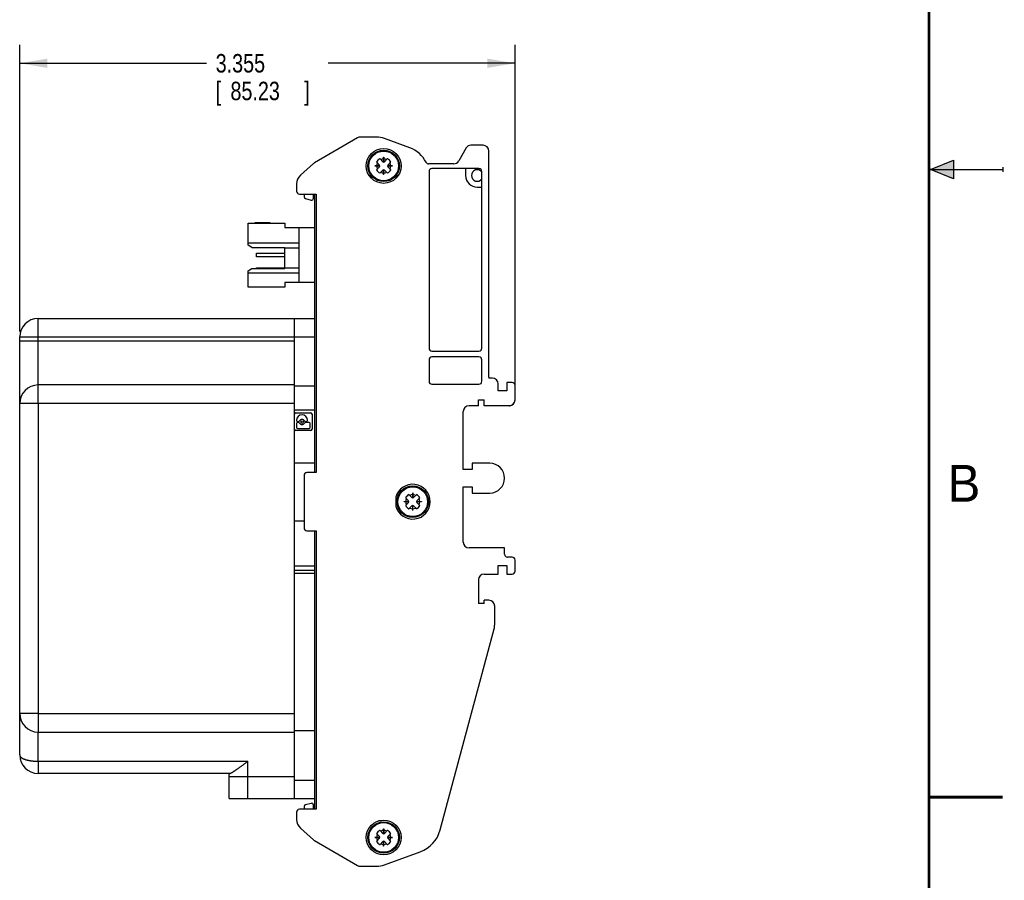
# Model space of a CAD drawing. Header units: inches. Extents: x 0 to 22, y 0 to 17.
# Tile 10 of 11: x 15.3 to 22, y 3.7 to 9.5. Entities that reach past the tile are written whole.
import ezdxf

# ---------------------------------------------------------------- set-up
doc = ezdxf.new("R2010")
doc.units = ezdxf.units.IN
doc.header["$LTSCALE"] = 1.21
doc.header["$MEASUREMENT"] = 0
doc.layers.get('0').update_dxf_attribs({"linetype": 'CONTINUOUS'})
doc.layers.add('DIMENSIONS', color=7, linetype='CONTINUOUS')
doc.styles.get("Standard").update_dxf_attribs({"font": 'txt', "width": 0.8})
doc.dimstyles.new('DIMSTYLE_1', dxfattribs={"dimtxt": 0.125, "dimasz": 0.1875, "dimexe": 0.18, "dimexo": 0.0625, "dimgap": 0.09, "dimtad": 0, "dimtih": 1, "dimtoh": 1, "dimdec": 3, "dimzin": 4, "dimdsep": 46, "dimtxsty": 'STANDARD', "dimblk": '_FILLED', "dimblk1": '_FILLED', "dimblk2": '_FILLED', "dimcen": 0.09, "dimadec": 0, "dimazin": 0, "dimtp": 0.01, "dimtm": 0.01, "dimtfac": 1, "dimtdec": 3, "dimtofl": 0, "dimtmove": 0, "dimatfit": 3, "dimldrblk": '_FILLED', "dimfxl": 1, "dimtolj": 1, "dimtzin": 4, "dimarcsym": 0})

# ---------------------------------------------------------------- blocks, each defined once
blk = doc.blocks.new('_FILLED')
at = {"color": 0, "linetype": 'BYBLOCK'}
blk.add_solid([(0, 0), (-1, 0.167), (-1, -0.167)], dxfattribs=at)
blk = doc.blocks.new('*D0')
at = {"layer": 'DIMENSIONS', "color": 2, "linetype": 'CONTINUOUS'}
for p, q in [((15.3401, 7.4032), (15.3401, 9.3441)), ((18.6955, 7.0023), (18.6955, 9.3441)), ((15.3401, 9.2191), (16.6053, 9.2191)), ((18.6955, 9.2191), (17.4303, 9.2191))]:
    blk.add_line(p, q, dxfattribs=at)
at = {"layer": 'DIMENSIONS', "color": 2, "linetype": 'CONTINUOUS', "xscale": 0.1875, "yscale": 0.1875, "zscale": 0.1875, "rotation": 180}
blk.add_blockref('_FILLED', (15.3401, 9.2191), dxfattribs=at)
at = {"layer": 'DIMENSIONS', "color": 2, "linetype": 'CONTINUOUS', "xscale": 0.1875, "yscale": 0.1875, "zscale": 0.1875}
blk.add_blockref('_FILLED', (18.6955, 9.2191), dxfattribs=at)
at = {"layer": 'DIMENSIONS', "color": 2, "linetype": 'CONTINUOUS', "width": 0.8}
for s, p in [('3.355', (16.6678, 9.1566)), ('[', (16.6678, 8.9691)), ('85.23', (16.7678, 8.9691)), (']', (17.2678, 8.9691))]:
    blk.add_text(s, height=0.125, dxfattribs=at).set_placement(p)

msp = doc.modelspace()

# ---------------------------------------------------------------- hatches: boundary and pattern name
at = {"linetype": 'CONTINUOUS'}
msp.add_hatch(color=2, dxfattribs=at).paths.add_polyline_path([(21.6663, 8.5625), (21.6663, 8.4375), (21.51, 8.5)])

# ---------------------------------------------------------------- linework, layer by layer
at = {"color": 7, "linetype": 'CONTINUOUS'}
for p, q in [((17.6286, 8.7139), (17.3376, 8.5459)), ((17.7565, 8.7191), (17.6482, 8.7191)), ((17.9833, 8.6467), (17.8104, 8.7096)), ((18.3656, 8.6463), (18.3145, 8.5577)), ((18.479, 8.664), (18.3963, 8.664)), ((18.5183, 7.0931), (18.5183, 8.6246)), ((17.3311, 8.5412), (17.2415, 8.4611)), ((17.7588, 8.5489), (17.7779, 8.5298)), ((17.7811, 8.5711), (17.8002, 8.5521)), ((17.8053, 8.5498), (17.8053, 8.5833)), ((17.8053, 8.5833), (17.8061, 8.5833)), ((17.8061, 8.5833), (17.8061, 8.5498)), ((17.8113, 8.5521), (17.8304, 8.5711)), ((17.8336, 8.5298), (17.8526, 8.5489)), ((18.2804, 8.538), (18.1101, 8.538)), ((17.7467, 8.5239), (17.7467, 8.5246)), ((17.7467, 8.5246), (17.7802, 8.5246)), ((17.7802, 8.5239), (17.7467, 8.5239)), ((17.7588, 8.4996), (17.7779, 8.5187)), ((17.7811, 8.4774), (17.8002, 8.4964)), ((17.8053, 8.4652), (17.8053, 8.4987)), ((17.8061, 8.4652), (17.8061, 8.4987)), ((17.8113, 8.4964), (17.8304, 8.4774)), ((17.8313, 8.5246), (17.8648, 8.5246)), ((17.8648, 8.5239), (17.8313, 8.5239)), ((17.8336, 8.5187), (17.8526, 8.4996)), ((17.8648, 8.5246), (17.8648, 8.5239)), ((18.1128, 8.4868), (18.1128, 7.29)), ((18.4514, 8.5065), (18.1325, 8.5065)), ((18.3609, 8.5065), (18.3609, 8.4593)), ((18.4711, 7.29), (18.4711, 8.4868)), ((17.8061, 8.4652), (17.8053, 8.4652)), ((17.2152, 8.4024), (17.2152, 8.353)), ((18.4396, 8.3805), (18.4711, 8.3805)), ((17.2349, 8.3333), (17.349, 8.3333)), ((17.2664, 8.3333), (17.2664, 8.3152)), ((17.2751, 8.3038), (17.3145, 8.2933)), ((17.3294, 8.3047), (17.3294, 8.3333)), ((17.3401, 6.4475), (17.3401, 8.3333)), ((17.349, 8.3333), (17.349, 6.4475)), ((16.9331, 8.1382), (16.9331, 8.1372)), ((17.0371, 8.1382), (16.9331, 8.1382)), ((17.0371, 8.1382), (17.0371, 8.1372)), ((16.8871, 7.9868), (16.8871, 8.1372)), ((16.8871, 8.1372), (17.1371, 8.1372)), ((17.1371, 8.1372), (17.1371, 8.1072)), ((17.1371, 8.1072), (17.3401, 8.1072)), ((17.2301, 8.1072), (17.2301, 7.7342)), ((16.8871, 8.0026), (17.2301, 8.0026)), ((16.9131, 7.9717), (16.8871, 7.9868)), ((16.9131, 7.9717), (17.1371, 7.9717)), ((17.1371, 7.8287), (17.1371, 7.9717)), ((17.2301, 7.9677), (17.1371, 7.9677)), ((16.9436, 7.9082), (16.9436, 7.9332)), ((16.9436, 7.9332), (17.1371, 7.9332)), ((17.1371, 7.9082), (16.9436, 7.9082)), ((16.8871, 7.8137), (16.9131, 7.8287)), ((16.8871, 7.7042), (16.8871, 7.8137)), ((16.9131, 7.8287), (17.1371, 7.8287)), ((16.9436, 7.8287), (16.9436, 7.8332)), ((16.9436, 7.8332), (17.1371, 7.8332)), ((17.2301, 7.8327), (17.1371, 7.8327)), ((17.2301, 7.7978), (16.8871, 7.7978)), ((17.1371, 7.7042), (16.8871, 7.7042)), ((17.1371, 7.7342), (17.1371, 7.7042)), ((17.3401, 7.7342), (17.1371, 7.7342)), ((15.4651, 7.4907), (17.3401, 7.4907)), ((17.2011, 4.2407), (17.2011, 7.4907)), ((15.3401, 4.5357), (15.3401, 7.3657)), ((15.3401, 7.3657), (17.3401, 7.3657)), ((15.3401, 7.3407), (17.2011, 7.3407)), ((15.4651, 7.0407), (15.4651, 7.3657)), ((18.1325, 7.2703), (18.4514, 7.2703)), ((18.1128, 7.2113), (18.1128, 7.0656)), ((18.4514, 7.2309), (18.1325, 7.2309)), ((18.4711, 7.0656), (18.4711, 7.2113)), ((18.542, 7.0872), (18.5192, 7.0872)), ((17.2011, 7.0407), (15.4651, 7.0407)), ((17.3401, 7.0323), (17.2011, 7.0323)), ((18.1325, 7.0459), (18.4514, 7.0459)), ((18.5813, 7.0006), (18.5813, 7.0479)), ((18.6758, 7.0577), (18.6404, 7.0577)), ((18.6404, 7.0577), (18.6404, 7.0006)), ((18.6955, 6.9398), (18.6955, 7.038)), ((18.4475, 6.9398), (18.4868, 6.9398)), ((18.4475, 6.9005), (18.4475, 6.9398)), ((18.4475, 6.9396), (18.4868, 6.9396)), ((18.4868, 6.9005), (18.4868, 6.9398)), ((18.6404, 7.0006), (18.5813, 7.0006)), ((17.2011, 6.9157), (15.3401, 6.9157)), ((15.4651, 6.9157), (15.4651, 4.8157)), ((17.3401, 6.871), (17.2011, 6.871)), ((18.4475, 6.9005), (18.3845, 6.9005)), ((18.6605, 6.9005), (18.4868, 6.9005)), ((17.2023, 6.7415), (17.2023, 6.843)), ((17.2106, 6.8513), (17.3121, 6.8513)), ((17.3204, 6.843), (17.3204, 6.7415)), ((18.3451, 6.4691), (18.3451, 6.8611)), ((17.2151, 6.8012), (17.2151, 6.8007)), ((17.2151, 6.7795), (17.2151, 6.7529)), ((17.2213, 6.7944), (17.2308, 6.7944)), ((17.2308, 6.7858), (17.2213, 6.7858)), ((17.2213, 6.7467), (17.3014, 6.7467)), ((17.2743, 6.7944), (17.2838, 6.7944)), ((17.3014, 6.7858), (17.2743, 6.7858)), ((17.29, 6.8007), (17.29, 6.8012)), ((17.3076, 6.7529), (17.3076, 6.7795)), ((17.3121, 6.7332), (17.2106, 6.7332)), ((17.2011, 6.5127), (17.3401, 6.5127)), ((18.5239, 6.5108), (18.4042, 6.5108)), ((18.4042, 6.5108), (18.4042, 6.4691)), ((17.2664, 6.4278), (17.2664, 6.0735)), ((17.349, 6.4475), (17.2861, 6.4475)), ((18.4042, 6.4691), (18.3451, 6.4691)), ((18.3451, 6.351), (18.4042, 6.351)), ((18.3451, 5.977), (18.3451, 6.351)), ((18.4042, 6.351), (18.4042, 6.3093)), ((17.8884, 6.2809), (17.8884, 6.2204)), ((17.9557, 6.2753), (17.9748, 6.2562)), ((17.978, 6.2975), (17.997, 6.2785)), ((18.0022, 6.3097), (18.003, 6.3097)), ((18.0022, 6.2762), (18.0022, 6.3097)), ((18.003, 6.3097), (18.003, 6.2762)), ((18.0082, 6.2785), (18.0272, 6.2975)), ((18.0304, 6.2562), (18.0495, 6.2753)), ((18.4042, 6.3093), (18.5239, 6.3093)), ((17.9435, 6.251), (17.977, 6.251)), ((17.9435, 6.2502), (17.9435, 6.251)), ((17.977, 6.2502), (17.9435, 6.2502)), ((17.9557, 6.226), (17.9748, 6.2451)), ((17.978, 6.2037), (17.997, 6.2228)), ((18.0022, 6.1916), (18.0022, 6.2251)), ((18.003, 6.1916), (18.003, 6.2251)), ((18.0082, 6.2228), (18.0272, 6.2037)), ((18.0281, 6.251), (18.0616, 6.251)), ((18.0616, 6.2502), (18.0281, 6.2502)), ((18.0304, 6.2451), (18.0495, 6.226)), ((18.0616, 6.251), (18.0616, 6.2502)), ((18.003, 6.1916), (18.0022, 6.1916)), ((17.2664, 6.119), (17.2011, 6.119)), ((17.2861, 6.0538), (17.349, 6.0538)), ((17.3401, 4.1679), (17.3401, 6.0538)), ((17.349, 6.0538), (17.349, 4.1679)), ((18.6246, 5.9376), (18.3845, 5.9376)), ((18.6246, 5.895), (18.6246, 5.9376)), ((18.6758, 5.8753), (18.6443, 5.8753)), ((17.2011, 5.8154), (17.3401, 5.8154)), ((18.5813, 5.8195), (18.6404, 5.8195)), ((18.5813, 5.7605), (18.5813, 5.8195)), ((18.6404, 5.8195), (18.6404, 5.7605)), ((18.6955, 5.7802), (18.6955, 5.8556)), ((17.2011, 5.7873), (17.3401, 5.7873)), ((17.3401, 5.7647), (17.2011, 5.7647)), ((18.4868, 5.7605), (18.5813, 5.7605)), ((18.6404, 5.7605), (18.6758, 5.7605)), ((18.4475, 5.7211), (18.4475, 5.5617)), ((18.4868, 5.5617), (18.4475, 5.5617)), ((18.5183, 5.5833), (18.4868, 5.5833)), ((18.4868, 5.5617), (18.4868, 5.5833)), ((18.5577, 5.4197), (18.5577, 5.5439)), ((18.1889, 4.0277), (18.5537, 5.3892)), ((15.4651, 4.8157), (17.2011, 4.8157)), ((15.4651, 4.4931), (15.4651, 4.6907)), ((15.4651, 4.6907), (17.2011, 4.6907)), ((17.3401, 4.6991), (17.2011, 4.6991)), ((15.4651, 4.4931), (16.8851, 4.4931)), ((16.8851, 4.2407), (16.8851, 4.4931)), ((16.7626, 4.4107), (15.4651, 4.4107)), ((16.7601, 4.2407), (16.7601, 4.4107)), ((16.7601, 4.3907), (17.2011, 4.3907)), ((17.2011, 4.3657), (17.3401, 4.3657)), ((16.7601, 4.2407), (17.3401, 4.2407)), ((17.3145, 4.208), (17.2751, 4.1974)), ((17.2152, 4.1483), (17.2152, 4.0989)), ((17.349, 4.1679), (17.2349, 4.1679)), ((17.2664, 4.186), (17.2664, 4.1679)), ((17.3294, 4.1679), (17.3294, 4.1966)), ((17.79, 4.0896), (17.7701, 4.0896)), ((17.79, 4.0941), (17.79, 4.0896)), ((17.2415, 4.0402), (17.3311, 3.9601)), ((17.7811, 4.0239), (17.8002, 4.0048)), ((17.8053, 4.0361), (17.8061, 4.0361)), ((17.8053, 4.0025), (17.8053, 4.0361)), ((17.8061, 4.0361), (17.8061, 4.0025)), ((17.8113, 4.0048), (17.8304, 4.0239)), ((17.3376, 3.9554), (17.6286, 3.7874)), ((17.7467, 3.9774), (17.7802, 3.9774)), ((17.7467, 3.9766), (17.7467, 3.9774)), ((17.7802, 3.9766), (17.7467, 3.9766)), ((17.7588, 4.0016), (17.7779, 3.9826)), ((17.7588, 3.9524), (17.7779, 3.9714)), ((17.7811, 3.9301), (17.8002, 3.9492)), ((17.8053, 3.918), (17.8053, 3.9515)), ((17.8061, 3.918), (17.8061, 3.9515)), ((17.8113, 3.9492), (17.8304, 3.9301)), ((17.8313, 3.9774), (17.8648, 3.9774)), ((17.8648, 3.9766), (17.8313, 3.9766)), ((17.8336, 3.9826), (17.8526, 4.0016)), ((17.8336, 3.9714), (17.8526, 3.9524)), ((17.8648, 3.9774), (17.8648, 3.9766)), ((17.8061, 3.918), (17.8053, 3.918)), ((17.8104, 3.7916), (18.0538, 3.8802)), ((17.6482, 3.7821), (17.7565, 3.7821))]:
    msp.add_line(p, q, dxfattribs=at)
at = {"color": 2, "linetype": 'CONTINUOUS'}
for p, q in [((21.51, 8.5), (21.6663, 8.5625)), ((21.6663, 8.5625), (21.6663, 8.4375)), ((21.51, 8.5), (22, 8.5)), ((21.6663, 8.4375), (21.51, 8.5)), ((22, 8.515), (22, 8.485))]:
    msp.add_line(p, q, dxfattribs=at)
at = {"color": 7, "linetype": 'CONTINUOUS', "const_width": 0.02}
for points in [[(21.5, 0.5), (21.5, 16.5)], [(22, 4.25), (21.5, 4.25)]]:
    msp.add_lwpolyline(points, dxfattribs=at)
at = {"color": 7, "linetype": 'CONTINUOUS'}
for centre, radius in [((17.8057, 8.5242), 0.1181), ((17.8057, 8.5242), 0.1063), ((17.8057, 8.5242), 0.1006), ((17.2526, 6.7901), 0.00899), ((18.0026, 6.2506), 0.1063), ((18.0026, 6.2506), 0.1006), ((17.8057, 3.977), 0.1181), ((17.8057, 3.977), 0.1063), ((17.8057, 3.977), 0.1006)]:
    msp.add_circle(centre, radius, dxfattribs=at)
for centre, radius, start, end in [((17.6482, 8.6798), 0.0394, 90, 120), ((17.7565, 8.5617), 0.1575, 70, 90), ((17.916, 8.4617), 0.1969, 26.31938, 70), ((18.3963, 8.6286), 0.0354, 90, 150), ((18.479, 8.6246), 0.0394, 0, 90), ((17.3573, 8.5118), 0.0394, 120, 131.78443), ((17.8057, 8.5242), 0.0543, 118.27555, 151.72445), ((17.7644, 8.5544), 0.00787, 214.66374, 225), ((17.8057, 8.5242), 0.0476, 154.30201, 179.52652), ((17.7755, 8.5656), 0.00787, 45, 55.33649), ((17.8057, 8.5242), 0.0476, 90.47348, 115.69799), ((17.8057, 8.5577), 0.00787, 225, 315), ((17.8057, 8.5242), 0.0476, 64.30201, 89.52652), ((17.8359, 8.5656), 0.00787, 124.66374, 135), ((17.8057, 8.5242), 0.0543, 28.27555, 61.72445), ((17.8057, 8.5242), 0.0476, 0.47348, 25.69799), ((17.8471, 8.5544), 0.00787, 315, 325.33649), ((18.1101, 8.5577), 0.0197, 206.31938, 270), ((18.2804, 8.5774), 0.0394, 270, 330), ((17.7644, 8.4941), 0.00787, 135, 145.33649), ((17.8057, 8.5242), 0.0543, 208.27555, 241.72445), ((17.8057, 8.5242), 0.0476, 180.47348, 205.69799), ((17.7723, 8.5242), 0.00787, 315, 45), ((17.7755, 8.4829), 0.00787, 304.66374, 315), ((17.8057, 8.5242), 0.0476, 244.30201, 269.52652), ((17.8057, 8.4908), 0.00787, 45, 135), ((17.8057, 8.5242), 0.0476, 270.47348, 295.69799), ((17.8359, 8.4829), 0.00787, 225, 235.33649), ((17.8391, 8.5242), 0.00787, 135, 225), ((17.8057, 8.5242), 0.0543, 298.27555, 331.72445), ((17.8057, 8.5242), 0.0476, 334.30201, 359.52652), ((17.8471, 8.4941), 0.00787, 34.66374, 45), ((18.1325, 8.4868), 0.0197, 90, 180), ((18.4396, 8.4593), 0.0394, 36.86285, 323.13716), ((18.4514, 8.4868), 0.0197, 0, 90), ((17.2939, 8.4024), 0.0787, 131.78443, 180), ((18.4396, 8.4593), 0.0787, 180, 270), ((17.2349, 8.353), 0.0197, 180, 270), ((17.2782, 8.3152), 0.0118, 180, 255.00023), ((17.3176, 8.3047), 0.0118, 254.99991, 0.00039), ((15.4651, 7.3657), 0.125, 90, 180), ((18.1325, 7.29), 0.0197, 180, 270), ((18.4514, 7.29), 0.0197, 270, 360), ((18.1325, 7.2113), 0.0197, 90, 180), ((18.4514, 7.2113), 0.0197, 0, 90), ((18.538, 7.0931), 0.0197, 180, 197.4576), ((18.542, 7.0479), 0.0394, 0, 90), ((15.4651, 6.9157), 0.125, 90, 180), ((18.1325, 7.0656), 0.0197, 180, 270), ((18.4514, 7.0656), 0.0197, 270, 360), ((18.6758, 7.038), 0.0197, 0, 90), ((18.6561, 6.9398), 0.0394, 270, 360), ((18.6561, 6.9396), 0.0394, 276.30877, 360), ((18.3845, 6.8611), 0.0394, 90, 180), ((17.2106, 6.843), 0.0083, 90, 180), ((17.2526, 6.8012), 0.0374, 0, 180), ((17.2526, 6.7901), 0.018, 25.88492, 154.11508), ((17.3121, 6.843), 0.0083, 0, 90), ((17.2106, 6.7415), 0.0083, 180, 270), ((17.2213, 6.8007), 0.00622, 180, 270), ((17.2213, 6.7795), 0.00622, 90, 180), ((17.2213, 6.7529), 0.00622, 180, 270), ((17.2308, 6.8007), 0.00622, 270, 334.11508), ((17.2308, 6.7795), 0.00622, 25.88492, 90), ((17.2526, 6.7901), 0.018, 205.88492, 334.11508), ((17.2743, 6.8007), 0.00622, 205.88492, 270), ((17.2743, 6.7795), 0.00622, 90, 154.11508), ((17.2838, 6.8007), 0.00622, 270, 360), ((17.3014, 6.7795), 0.00622, 0, 90), ((17.3014, 6.7529), 0.00622, 270, 360), ((17.3121, 6.7415), 0.0083, 270, 360), ((18.5239, 6.4101), 0.1008, 270, 90), ((17.2861, 6.4278), 0.0197, 90, 180), ((18.0026, 6.2506), 0.1181, 194.83511, 165.16489), ((18.0026, 6.2506), 0.0543, 118.27555, 151.72445), ((17.9613, 6.2808), 0.00787, 214.66374, 225), ((18.0026, 6.2506), 0.0476, 154.30201, 179.52652), ((17.9724, 6.292), 0.00787, 45, 55.33649), ((18.0026, 6.2506), 0.0476, 90.47348, 115.69799), ((18.0026, 6.284), 0.00787, 225, 315), ((18.0026, 6.2506), 0.0476, 64.30201, 89.52652), ((18.0328, 6.292), 0.00787, 124.66374, 135), ((18.0026, 6.2506), 0.0543, 28.27555, 61.72445), ((18.0026, 6.2506), 0.0476, 0.47348, 25.69799), ((18.0439, 6.2808), 0.00787, 315, 325.33649), ((17.9613, 6.2204), 0.00787, 135, 145.33649), ((18.0026, 6.2506), 0.0543, 208.27555, 241.72445), ((18.0026, 6.2506), 0.0476, 180.47348, 205.69799), ((17.9692, 6.2506), 0.00787, 315, 45), ((17.9724, 6.2093), 0.00787, 304.66374, 315), ((18.0026, 6.2506), 0.0476, 244.30201, 269.52652), ((18.0026, 6.2172), 0.00787, 45, 135), ((18.0026, 6.2506), 0.0476, 270.47348, 295.69799), ((18.0328, 6.2093), 0.00787, 225, 235.33649), ((18.036, 6.2506), 0.00787, 135, 225), ((18.0026, 6.2506), 0.0543, 298.27555, 331.72445), ((18.0026, 6.2506), 0.0476, 334.30201, 359.52652), ((18.0439, 6.2204), 0.00787, 34.66374, 45), ((17.2861, 6.0735), 0.0197, 180, 270), ((18.3845, 5.977), 0.0394, 180, 270), ((18.6443, 5.895), 0.0197, 180, 270), ((18.6758, 5.8556), 0.0197, 0, 90), ((18.4868, 5.7211), 0.0394, 90, 180), ((18.6758, 5.7802), 0.0197, 270, 360), ((18.5183, 5.5439), 0.0394, 0, 90), ((18.4396, 5.4197), 0.1181, 345, 360), ((15.4651, 4.8157), 0.125, 180, 270), ((15.4651, 4.5357), 0.125, 180, 270), ((17.3176, 4.1966), 0.0118, 0, 105.00023), ((17.2349, 4.1483), 0.0197, 90, 180), ((17.2782, 4.186), 0.0118, 105.00004, 179.99973), ((17.2939, 4.0989), 0.0787, 180, 228.21557), ((17.8057, 3.977), 0.0543, 118.27555, 151.72445), ((17.7644, 4.0072), 0.00787, 214.66374, 225), ((17.7755, 4.0183), 0.00787, 45, 55.33649), ((17.8057, 3.977), 0.0476, 90.47348, 115.69799), ((17.8057, 4.0104), 0.00787, 225, 315), ((17.8057, 3.977), 0.0476, 64.30201, 89.52652), ((17.8359, 4.0183), 0.00787, 124.66374, 135), ((17.8057, 3.977), 0.0543, 28.27555, 61.72445), ((17.8471, 4.0072), 0.00787, 315, 325.33649), ((17.9797, 4.0837), 0.2165, 290, 345), ((17.3573, 3.9895), 0.0394, 228.21557, 240), ((17.7644, 3.9468), 0.00787, 135, 145.33649), ((17.8057, 3.977), 0.0543, 208.27555, 241.72445), ((17.8057, 3.977), 0.0476, 154.30201, 179.52652), ((17.8057, 3.977), 0.0476, 180.47348, 205.69799), ((17.7723, 3.977), 0.00787, 315, 45), ((17.8057, 3.9436), 0.00787, 45, 135), ((17.8391, 3.977), 0.00787, 135, 225), ((17.8057, 3.977), 0.0543, 298.27555, 331.72445), ((17.8057, 3.977), 0.0476, 0.47348, 25.69799), ((17.8057, 3.977), 0.0476, 334.30201, 359.52652), ((17.8471, 3.9468), 0.00787, 34.66374, 45), ((17.7755, 3.9357), 0.00787, 304.66374, 315), ((17.8057, 3.977), 0.0476, 244.30201, 269.52652), ((17.8057, 3.977), 0.0476, 270.47348, 295.69799), ((17.8359, 3.9357), 0.00787, 225, 235.33649), ((17.6482, 3.8215), 0.0394, 240, 270), ((17.7565, 3.9396), 0.1575, 270, 290)]:
    msp.add_arc(centre, radius, start, end, dxfattribs=at)
for points, knots in [([(15.4651, 7.3657), (15.4651, 7.3675), (15.4651, 7.371), (15.4651, 7.3763), (15.4651, 7.3815), (15.4651, 7.3868), (15.4651, 7.392), (15.4651, 7.3971), (15.4651, 7.4022), (15.4651, 7.4073), (15.4651, 7.4122), (15.4651, 7.4171), (15.4651, 7.4219), (15.4651, 7.4266), (15.4651, 7.4312), (15.4651, 7.4356), (15.4651, 7.44), (15.4651, 7.4442), (15.4651, 7.4482), (15.4651, 7.4521), (15.4651, 7.4559), (15.4651, 7.4595), (15.4651, 7.4629), (15.4651, 7.4661), (15.4651, 7.4692), (15.4651, 7.4721), (15.4651, 7.4748), (15.4651, 7.4772), (15.4651, 7.4795), (15.4651, 7.4816), (15.4651, 7.4835), (15.4651, 7.4852), (15.4651, 7.4866), (15.4651, 7.4878), (15.4651, 7.4888), (15.4651, 7.4896), (15.4651, 7.4902), (15.4651, 7.4905), (15.4651, 7.4907), (15.4651, 7.4907)], [0, 0, 0, 0, 0.042284, 0.084535, 0.126681, 0.168642, 0.210331, 0.251652, 0.29251, 0.332837, 0.372564, 0.411619, 0.449934, 0.487442, 0.524069, 0.559752, 0.594427, 0.62803, 0.660499, 0.691779, 0.72181, 0.750541, 0.777918, 0.803892, 0.828417, 0.851449, 0.872945, 0.892867, 0.91118, 0.927849, 0.942846, 0.956143, 0.967715, 0.977543, 0.985608, 0.991896, 0.996395, 0.999098, 1, 1, 1, 1]), ([(15.4651, 6.9157), (15.4651, 6.9175), (15.4651, 6.921), (15.4651, 6.9263), (15.4651, 6.9315), (15.4651, 6.9368), (15.4651, 6.942), (15.4651, 6.9471), (15.4651, 6.9522), (15.4651, 6.9573), (15.4651, 6.9622), (15.4651, 6.9671), (15.4651, 6.9719), (15.4651, 6.9766), (15.4651, 6.9812), (15.4651, 6.9856), (15.4651, 6.99), (15.4651, 6.9942), (15.4651, 6.9982), (15.4651, 7.0021), (15.4651, 7.0059), (15.4651, 7.0095), (15.4651, 7.0129), (15.4651, 7.0161), (15.4651, 7.0192), (15.4651, 7.0221), (15.4651, 7.0248), (15.4651, 7.0272), (15.4651, 7.0295), (15.4651, 7.0316), (15.4651, 7.0335), (15.4651, 7.0352), (15.4651, 7.0366), (15.4651, 7.0378), (15.4651, 7.0388), (15.4651, 7.0396), (15.4651, 7.0402), (15.4651, 7.0405), (15.4651, 7.0407), (15.4651, 7.0407)], [0, 0, 0, 0, 0.042284, 0.084535, 0.126681, 0.168642, 0.210331, 0.251652, 0.29251, 0.332837, 0.372564, 0.411619, 0.449934, 0.487442, 0.524069, 0.559752, 0.594427, 0.62803, 0.660499, 0.691779, 0.72181, 0.750541, 0.777918, 0.803892, 0.828417, 0.851449, 0.872945, 0.892867, 0.91118, 0.927849, 0.942846, 0.956143, 0.967715, 0.977543, 0.985608, 0.991896, 0.996395, 0.999098, 1, 1, 1, 1]), ([(15.4651, 4.8157), (15.4633, 4.8157), (15.4598, 4.8157), (15.4545, 4.8157), (15.4492, 4.8157), (15.444, 4.8157), (15.4388, 4.8157), (15.4336, 4.8157), (15.4285, 4.8157), (15.4235, 4.8157), (15.4185, 4.8157), (15.4136, 4.8157), (15.4088, 4.8157), (15.4042, 4.8157), (15.3996, 4.8157), (15.3951, 4.8157), (15.3908, 4.8157), (15.3866, 4.8157), (15.3825, 4.8157), (15.3786, 4.8157), (15.3749, 4.8157), (15.3713, 4.8157), (15.3679, 4.8157), (15.3646, 4.8157), (15.3616, 4.8157), (15.3587, 4.8157), (15.356, 4.8157), (15.3535, 4.8157), (15.3513, 4.8157), (15.3492, 4.8157), (15.3473, 4.8157), (15.3456, 4.8157), (15.3442, 4.8157), (15.343, 4.8157), (15.342, 4.8157), (15.3412, 4.8157), (15.3406, 4.8158), (15.3403, 4.8157), (15.3401, 4.8157), (15.3401, 4.8157)], [0, 0, 0, 0, 0.042451, 0.084825, 0.127048, 0.169041, 0.21073, 0.252039, 0.292893, 0.33322, 0.372945, 0.411998, 0.450308, 0.487806, 0.524424, 0.560097, 0.594759, 0.62835, 0.660807, 0.692073, 0.722091, 0.750808, 0.77817, 0.804129, 0.828639, 0.851654, 0.873133, 0.893039, 0.911333, 0.927983, 0.942961, 0.956239, 0.967794, 0.977607, 0.985654, 0.99192, 0.996397, 0.999083, 1, 1, 1, 1]), ([(15.4651, 4.8157), (15.4651, 4.8139), (15.4651, 4.8104), (15.4651, 4.8051), (15.4651, 4.7998), (15.4651, 4.7946), (15.4651, 4.7894), (15.4651, 4.7842), (15.4651, 4.7791), (15.4651, 4.7741), (15.4651, 4.7691), (15.4651, 4.7642), (15.4651, 4.7594), (15.4651, 4.7548), (15.4651, 4.7502), (15.4651, 4.7457), (15.4651, 4.7414), (15.4651, 4.7372), (15.4651, 4.7332), (15.4651, 4.7292), (15.4651, 4.7255), (15.4651, 4.7219), (15.4651, 4.7185), (15.4651, 4.7152), (15.4651, 4.7122), (15.4651, 4.7093), (15.4651, 4.7066), (15.4651, 4.7041), (15.4651, 4.7019), (15.4651, 4.6998), (15.4651, 4.6979), (15.4651, 4.6962), (15.4651, 4.6948), (15.4651, 4.6936), (15.4651, 4.6926), (15.4651, 4.6918), (15.4652, 4.6912), (15.4651, 4.6909), (15.4651, 4.6907), (15.4651, 4.6907)], [0, 0, 0, 0, 0.042451, 0.084825, 0.127048, 0.169041, 0.21073, 0.252039, 0.292893, 0.33322, 0.372945, 0.411998, 0.450308, 0.487806, 0.524424, 0.560097, 0.594759, 0.62835, 0.660807, 0.692073, 0.722091, 0.750808, 0.77817, 0.804129, 0.828639, 0.851654, 0.873133, 0.893039, 0.911333, 0.927983, 0.942961, 0.956239, 0.967794, 0.977607, 0.985654, 0.99192, 0.996397, 0.999083, 1, 1, 1, 1]), ([(15.3401, 4.5357), (15.3401, 4.5351), (15.3402, 4.5339), (15.3405, 4.5321), (15.3411, 4.5303), (15.3419, 4.5285), (15.3429, 4.5267), (15.3441, 4.5249), (15.3456, 4.5232), (15.3473, 4.5215), (15.3491, 4.5198), (15.3512, 4.5181), (15.3535, 4.5165), (15.356, 4.5149), (15.3587, 4.5133), (15.3616, 4.5118), (15.3646, 4.5103), (15.3679, 4.5089), (15.3713, 4.5075), (15.3749, 4.5062), (15.3786, 4.5049), (15.3825, 4.5037), (15.3866, 4.5025), (15.3908, 4.5014), (15.3951, 4.5004), (15.3996, 4.4994), (15.4042, 4.4985), (15.4088, 4.4976), (15.4136, 4.4968), (15.4185, 4.4961), (15.4235, 4.4955), (15.4285, 4.4949), (15.4336, 4.4944), (15.4388, 4.494), (15.444, 4.4937), (15.4492, 4.4934), (15.4545, 4.4932), (15.4598, 4.4931), (15.4633, 4.4931), (15.4651, 4.4931)], [0, 0, 0, 0, 0.012971, 0.026118, 0.03961, 0.053599, 0.068219, 0.083582, 0.099779, 0.116885, 0.134956, 0.154035, 0.174149, 0.195317, 0.217545, 0.240834, 0.265178, 0.290564, 0.316973, 0.34438, 0.372755, 0.402066, 0.432279, 0.463354, 0.495252, 0.527927, 0.561333, 0.595421, 0.630141, 0.665441, 0.701267, 0.737565, 0.774277, 0.811347, 0.848716, 0.886326, 0.924117, 0.962028, 1, 1, 1, 1]), ([(15.4651, 4.4931), (15.4651, 4.4914), (15.4651, 4.4882), (15.4651, 4.4833), (15.4651, 4.4786), (15.4651, 4.474), (15.4651, 4.4695), (15.4651, 4.465), (15.4651, 4.4608), (15.4651, 4.4566), (15.4651, 4.4526), (15.4651, 4.4488), (15.4651, 4.445), (15.4651, 4.4415), (15.4651, 4.4381), (15.4651, 4.4349), (15.4651, 4.4319), (15.4651, 4.4291), (15.4651, 4.4264), (15.4651, 4.424), (15.4651, 4.4217), (15.4651, 4.4197), (15.4651, 4.4178), (15.4651, 4.4162), (15.4651, 4.4147), (15.4651, 4.4135), (15.4651, 4.4125), (15.4651, 4.4118), (15.4652, 4.4112), (15.4651, 4.4109), (15.4651, 4.4107), (15.4651, 4.4107)], [0, 0, 0, 0, 0.059666, 0.118316, 0.175842, 0.232141, 0.287108, 0.340646, 0.392657, 0.443049, 0.491731, 0.538617, 0.583624, 0.626672, 0.667686, 0.70659, 0.743318, 0.777804, 0.809984, 0.839803, 0.867207, 0.892146, 0.914578, 0.934463, 0.951767, 0.96646, 0.978512, 0.987897, 0.994602, 0.998625, 1, 1, 1, 1]), ([(16.7626, 4.4107), (16.7629, 4.4107), (16.7636, 4.4108), (16.7646, 4.411), (16.7658, 4.4113), (16.7672, 4.4118), (16.7687, 4.4124), (16.7704, 4.4132), (16.7723, 4.4141), (16.7743, 4.4152), (16.7765, 4.4164), (16.779, 4.4178), (16.7816, 4.4194), (16.7845, 4.4211), (16.7876, 4.4231), (16.791, 4.4252), (16.7946, 4.4276), (16.7985, 4.4301), (16.8027, 4.4329), (16.8072, 4.436), (16.812, 4.4393), (16.8171, 4.4428), (16.8226, 4.4466), (16.8284, 4.4507), (16.8345, 4.4551), (16.841, 4.4598), (16.8478, 4.4647), (16.8549, 4.47), (16.8622, 4.4754), (16.8697, 4.4811), (16.8774, 4.487), (16.8825, 4.491), (16.8851, 4.4931)], [0, 0, 0, 0, 0.006125, 0.013349, 0.021772, 0.031467, 0.042513, 0.054998, 0.068986, 0.084531, 0.101726, 0.120667, 0.141427, 0.164101, 0.188816, 0.215662, 0.244749, 0.276218, 0.310166, 0.346731, 0.386022, 0.428139, 0.473191, 0.521239, 0.572295, 0.626285, 0.68307, 0.742397, 0.803986, 0.867629, 0.933071, 1, 1, 1, 1])]:
    msp.add_open_spline(points, degree=3, knots=knots, dxfattribs=at)

# ---------------------------------------------------------------- texts
at = {"color": 2, "linetype": 'CONTINUOUS'}
msp.add_text('B', height=0.25, dxfattribs=at).set_placement((21.625, 6.25))

# ---------------------------------------------------------------- dimensions: what is measured, and where the dimension line sits
at = {"layer": 'DIMENSIONS', "color": 2, "linetype": 'CONTINUOUS'}
dim = msp.add_linear_dim(base=(18.6955, 9.2191), p1=(15.3401, 7.4032), p2=(18.6955, 7.0023), dimstyle='DIMSTYLE_1', dxfattribs=at)
dim.commit()
dim.dimension.update_dxf_attribs({"geometry": '*D0', "text_midpoint": (17.0178, 9.1254), "dimtype": 160})

doc.saveas('drawing.dxf')
